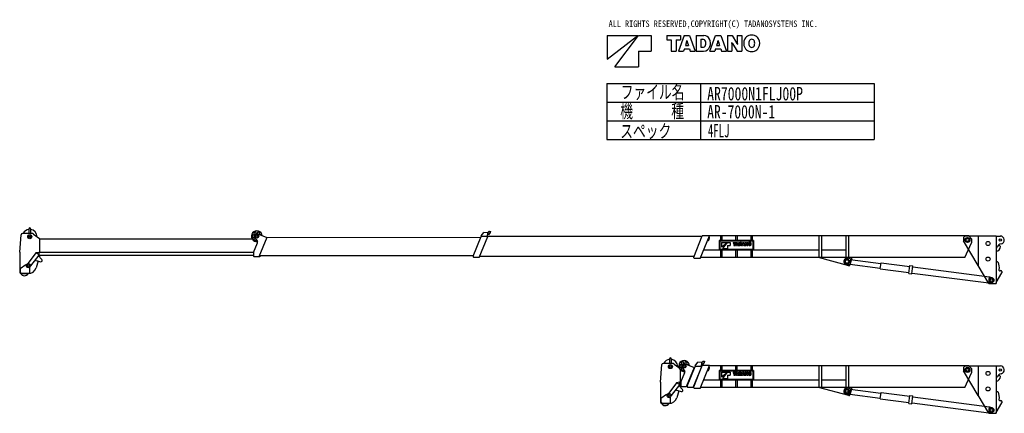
# Model space of a CAD drawing. Extents: x -18616 to 18192, y 26477 to 41178.
import ezdxf

# ---------------------------------------------------------------- set-up
doc = ezdxf.new("R2010")
doc.units = 0
doc.header["$PDMODE"] = 35
doc.layers.get('0').update_dxf_attribs({"linetype": 'CONTINUOUS'})

msp = doc.modelspace()

# ---------------------------------------------------------------- linework, layer by layer
at = {"color": 7, "linetype": 'Continuous'}
for p, q in [((3344.441405, 40590.350287), (3344.441405, 39708.350287)), ((3344.441405, 39708.350287), (4491.041405, 40590.350287)), ((3344.441405, 40590.350287), (4491.041405, 40590.350287)), ((3638.441405, 39414.350287), (4520.441405, 40590.350287)), ((4520.441405, 40590.350287), (4990.841405, 40590.350287)), ((4990.841405, 40590.350287), (4990.841405, 40002.350287)), ((5578.841405, 40590.350287), (5578.841405, 40430.750287)), ((5578.841405, 40590.350287), (6092.921405, 40590.350287)), ((6225.977405, 40590.350287), (6013.205405, 40002.350287)), ((6092.921405, 40590.350287), (6092.921405, 40430.750287)), ((6225.977405, 40590.350287), (6426.905405, 40590.350287)), ((6426.905405, 40590.350287), (6639.677405, 40002.350287)), ((6670.757405, 40590.350287), (6670.757405, 40002.350287)), ((6670.757405, 40590.350287), (6964.505405, 40590.350287)), ((7181.897405, 40002.350287), (7394.669405, 40590.350287)), ((7394.669405, 40590.350287), (7595.513405, 40590.350287)), ((7595.513405, 40590.350287), (7808.369405, 40002.350287)), ((7839.281405, 40590.350287), (7839.281405, 40002.350287)), ((7839.281405, 40590.350287), (8013.749405, 40590.350287)), ((8013.749405, 40590.350287), (8186.957405, 40308.530287)), ((8211.653405, 40590.350287), (8380.157405, 40590.350287)), ((8211.653405, 40590.350287), (8211.653405, 40309.622287)), ((8380.157405, 40590.350287), (8380.157405, 40002.350287)), ((5578.841405, 40430.750287), (5742.893405, 40430.750287)), ((5742.893405, 40430.750287), (5742.893405, 40002.350287)), ((5929.037405, 40430.750287), (5929.037405, 40002.350287)), ((5929.037405, 40430.750287), (6092.921405, 40430.750287)), ((6313.925405, 40354.646287), (6269.909405, 40212.098287)), ((6269.909405, 40212.098287), (6382.805405, 40212.098287)), ((6324.425405, 40401.266287), (6328.541405, 40401.266287)), ((6338.957405, 40354.646287), (6382.805405, 40212.098287)), ((6844.973405, 40445.534287), (6844.973405, 40150.022287)), ((6844.973405, 40445.534287), (6921.665405, 40445.534287)), ((6844.973405, 40150.022287), (6920.825405, 40150.022287)), ((7482.617405, 40354.646287), (7438.685405, 40212.098287)), ((7438.685405, 40212.098287), (7551.581405, 40212.098287)), ((7493.117405, 40401.266287), (7497.065405, 40401.266287)), ((7507.649405, 40354.646287), (7551.581405, 40212.098287)), ((8005.097405, 40327.346287), (8008.457405, 40327.346287)), ((8007.869405, 40283.078287), (8007.869405, 40002.350287)), ((8032.565405, 40284.086287), (8205.773405, 40002.350287)), ((8211.065405, 40265.270287), (8214.341405, 40265.270287)), ((4520.441405, 40002.350287), (4990.841405, 40002.350287)), ((4520.441405, 40002.350287), (4520.441405, 39414.350287)), ((5742.893405, 40002.350287), (5929.037405, 40002.350287)), ((6013.205405, 40002.350287), (6205.229405, 40002.350287)), ((6231.689405, 40088.030287), (6205.229405, 40002.350287)), ((6231.689405, 40088.030287), (6421.193405, 40088.030287)), ((6421.193405, 40088.030287), (6447.485405, 40002.350287)), ((6447.485405, 40002.350287), (6639.677405, 40002.350287)), ((6670.757405, 40002.350287), (6950.393405, 40002.350287)), ((7181.897405, 40002.350287), (7374.005405, 40002.350287)), ((7400.297405, 40088.030287), (7374.005405, 40002.350287)), ((7400.297405, 40088.030287), (7589.885405, 40088.030287)), ((7589.885405, 40088.030287), (7616.261405, 40002.350287)), ((7616.261405, 40002.350287), (7808.369405, 40002.350287)), ((7839.281405, 40002.350287), (8007.869405, 40002.350287)), ((8205.773405, 40002.350287), (8380.157405, 40002.350287)), ((3638.441405, 39414.350287), (4520.441405, 39414.350287)), ((3331, 38800), (3331, 36700)), ((3331, 38800), (13331, 38800)), ((6831, 38800), (6831, 36700)), ((13331, 38800), (13331, 36700)), ((3331, 38100), (13331, 38100)), ((3331, 37400), (13331, 37400)), ((3331, 36700), (13331, 36700))]:
    msp.add_line(p, q, dxfattribs=at)
at = {"color": 46, "linetype": 'Continuous'}
for p, q in [((-18615.54, 32493), (-18564.14, 33146.9)), ((-18187.74, 33193), (-18514.34, 33193)), ((-18273.04, 33366.5), (-18273.04, 33193)), ((-18208.04, 33366.5), (-18208.04, 33193)), ((-18101.84, 33166), (-17875.54, 33008)), ((-9837.74, 33112.9), (-9885.84, 33140.7)), ((-9860.84, 33184), (-9812.74, 33156.2)), ((-9775.34, 33177.6), (-9775.34, 33233.3)), ((-9725.44, 33233.3), (-9725.44, 33178.2)), ((-9717.64, 33175.1), (-9377.24, 33042)), ((-9680.34, 33160.6), (-9639.84, 33184)), ((-9614.84, 33140.7), (-9620.84, 33137.3)), ((-1360.34, 33105.7), (-1264.34, 33233.7)), ((-1115.34, 33220.7), (-1264.34, 33233.7)), ((-1127.34, 33080.7), (-1115.34, 33220.7)), ((-1125.94, 33221.6), (-1050.64, 33274.3)), ((-1121.84, 33145.1), (-1026.34, 33212)), ((-1098.94, 33161.1), (-1067.04, 33155.9)), ((-1067.04, 33155.9), (-1064.74, 33157.6)), ((-1059.74, 33188.6), (-1064.74, 33157.6)), ((-1050.64, 33274.3), (-1021.14, 33271.7)), ((-1021.14, 33271.7), (-1026.34, 33212)), ((-17875.54, 33008), (-17875.54, 32493.5)), ((-17875.54, 32994.5), (-9928.24, 32994.5)), ((-9885.74, 33042), (-9837.84, 33069.7)), ((-9875.44, 32488.4), (-9725.54, 32847)), ((-9814.94, 33025.2), (-9860.84, 32998.7)), ((-9826.04, 33042.4), (-9729.74, 32893.4)), ((-9775.34, 32949.3), (-9775.34, 32964)), ((-9377.34, 33041.7), (-9679.34, 32318.4)), ((-1380.44, 33036.5), (-9379.54, 33036.4)), ((-1660.34, 32343.7), (-1362.54, 33080.7)), ((-1439.54, 32289.7), (-1119.84, 33080.7)), ((6886.86, 33080.9), (-1362.54, 33080.7)), ((-1360.34, 33105.7), (-1360.34, 33080.7)), ((6579.76, 32312.6), (6898.76, 33110.6)), ((6825.06, 32252.7), (7167.96, 33110.6)), ((7167.86, 33110.7), (6898.66, 33110.7)), ((7098.36, 32936.4), (7112.26, 32930.8)), ((7102.76, 32947.5), (7116.76, 32941.9)), ((7134.96, 32949.7), (7166.46, 33028.7)), ((7144.76, 33052.4), (7158.66, 33046.9)), ((7146.06, 32945.3), (7177.66, 33024.2)), ((7149.16, 33063.6), (7163.16, 33058)), ((16866.33, 33101), (7164.03, 33100.8)), ((8811.66, 32929.1), (7537.66, 32929.1)), ((7537.66, 32929.1), (7537.66, 32564.1)), ((8787.16, 32904.1), (7562.66, 32904.1)), ((7562.66, 32904.1), (7562.66, 32589.1)), ((7579.66, 33100.8), (7579.66, 32929.1)), ((7614.66, 32688.8), (7839.96, 32862.1)), ((7614.66, 32862.1), (7839.96, 32862.1)), ((7614.66, 32862.1), (7614.66, 32688.8)), ((7629.66, 33100.8), (7629.66, 32929.1)), ((7672.36, 32631), (7845.66, 32862.1)), ((7845.66, 32862.1), (7938.06, 32862.1)), ((7938.06, 32862.1), (7938.06, 32746.6)), ((8053.66, 32862.1), (8154.66, 32862.1)), ((8053.66, 32862.1), (8053.66, 32830.8)), ((8053.66, 32830.8), (8085.86, 32830.8)), ((8085.86, 32830.8), (8085.86, 32746.6)), ((8122.46, 32830.8), (8154.66, 32830.8)), ((8122.46, 32830.8), (8122.46, 32746.6)), ((8180.76, 32862.1), (8138.96, 32746.6)), ((8149.66, 33100.8), (8149.66, 32929.1)), ((8154.66, 32862.1), (8154.66, 32830.8)), ((8181.86, 32763.4), (8176.76, 32746.6)), ((8180.76, 32862.1), (8220.26, 32862.1)), ((8181.86, 32763.4), (8219.16, 32763.4)), ((8198.06, 32815.8), (8189.46, 32787.8)), ((8189.46, 32787.8), (8211.66, 32787.8)), ((8199.66, 33100.8), (8199.66, 32929.1)), ((8200.16, 32824.9), (8200.96, 32824.9)), ((8202.96, 32815.8), (8211.66, 32787.8)), ((8219.16, 32763.4), (8224.36, 32746.6)), ((8220.26, 32862.1), (8262.06, 32746.6)), ((8268.16, 32862.1), (8268.16, 32746.6)), ((8268.16, 32862.1), (8325.86, 32862.1)), ((8302.46, 32833.7), (8317.46, 32833.7)), ((8302.46, 32833.7), (8302.46, 32775.6)), ((8302.46, 32775.6), (8317.26, 32775.6)), ((8368.56, 32746.6), (8410.36, 32862.1)), ((8411.56, 32763.4), (8406.36, 32746.6)), ((8410.36, 32862.1), (8449.86, 32862.1)), ((8411.56, 32763.4), (8448.76, 32763.4)), ((8427.66, 32815.8), (8419.06, 32787.8)), ((8419.06, 32787.8), (8441.26, 32787.8)), ((8429.76, 32824.9), (8430.56, 32824.9)), ((8432.56, 32815.8), (8441.26, 32787.8)), ((8448.76, 32763.4), (8453.96, 32746.6)), ((8449.86, 32862.1), (8491.66, 32746.6)), ((8497.76, 32862.1), (8497.76, 32746.6)), ((8497.76, 32862.1), (8532.06, 32862.1)), ((8530.36, 32810.4), (8530.96, 32810.4)), ((8530.86, 32801.7), (8530.86, 32746.6)), ((8532.06, 32862.1), (8566.06, 32806.7)), ((8535.76, 32801.9), (8569.76, 32746.6)), ((8570.76, 32798.2), (8571.46, 32798.2)), ((8570.96, 32862.1), (8604.06, 32862.1)), ((8570.96, 32862.1), (8570.96, 32807)), ((8604.06, 32862.1), (8604.06, 32746.6)), ((8719.66, 33100.8), (8719.66, 32929.1)), ((8769.66, 33100.8), (8769.66, 32929.1)), ((8787.16, 32904.1), (8787.16, 32589.1)), ((8811.66, 32929.1), (8811.66, 32564.1)), ((11264.5, 33100.9), (11264.52, 32302.9)), ((11364.51, 33100.9), (11364.53, 32302.9)), ((12264.5, 33100.9), (12264.52, 32295.9)), ((12364.49, 33100.9), (12364.51, 32295.9)), ((16714.19, 32296), (16971.46, 32842.1)), ((16866.33, 33101), (16971.46, 32996.5)), ((16971.46, 32996.5), (16971.46, 32842.1)), ((-18615.54, 32493), (-18615.54, 31773)), ((-18002.54, 32476.3), (-18313.64, 32069.8)), ((-18002.54, 32476.3), (-17905.04, 32496.7)), ((-17910.64, 32403.6), (-17995.64, 32468.7)), ((-17904.54, 32496.8), (-17904.54, 32388.8)), ((-17904.54, 32493.5), (-9875.34, 32493.5)), ((-9875.34, 32488.3), (-9875.34, 32343.2)), ((7537.66, 32569.8), (6951.86, 32569.8)), ((8811.66, 32564.1), (7537.66, 32564.1)), ((8787.16, 32589.1), (7562.66, 32589.1)), ((7579.66, 32564.1), (7579.66, 32295.8)), ((7629.66, 32564.1), (7629.66, 32295.8)), ((7672.36, 32631), (7845.66, 32631)), ((7845.66, 32746.6), (7845.66, 32631)), ((7845.66, 32746.6), (7938.06, 32746.6)), ((8085.86, 32746.6), (8122.46, 32746.6)), ((8138.96, 32746.6), (8176.76, 32746.6)), ((8149.66, 32564.1), (8149.66, 32295.8)), ((8199.66, 32564.1), (8199.66, 32295.8)), ((8224.36, 32746.6), (8262.06, 32746.6)), ((8268.16, 32746.6), (8323.16, 32746.6)), ((8368.56, 32746.6), (8406.36, 32746.6)), ((8453.96, 32746.6), (8491.66, 32746.6)), ((8497.76, 32746.6), (8530.86, 32746.6)), ((8569.76, 32746.6), (8604.06, 32746.6)), ((8719.66, 32564.1), (8719.66, 32295.8)), ((8769.66, 32564.1), (8769.66, 32295.8)), ((11264.54, 32570), (8811.64, 32569.9)), ((12264.54, 32570), (11364.55, 32570)), ((-18385.34, 32025.2), (-18600.54, 31874.5)), ((-18385.34, 32025.2), (-18359.54, 32025.2)), ((-18309.64, 32066.7), (-18313.64, 32069.8)), ((-17904.54, 32388.8), (-18209.54, 31990.2)), ((-18048.54, 32200.6), (-17833.14, 32139.3)), ((-17927.04, 32167.1), (-18002.64, 31908.7)), ((-17920.84, 32367.4), (-17783.14, 32221.7)), ((-17904.54, 32388.5), (-9875.34, 32388.5)), ((-17875.54, 32343), (-17880.74, 32325.2)), ((-17875.54, 32388.5), (-17875.54, 32343)), ((-17850.54, 32355), (-17875.54, 32355)), ((-17850.54, 32388.5), (-17850.54, 32355)), ((-9850.44, 32318.3), (-9875.34, 32343.2)), ((-9679.34, 32318.4), (-9850.34, 32318.3)), ((-9635.34, 32325.4), (-9676.44, 32325.4)), ((-1652.34, 32363.5), (-9660.64, 32363.4)), ((-9635.34, 32363.4), (-9635.34, 32325.4)), ((-1660.34, 32343.8), (-1660.34, 32314.8)), ((-1660.34, 32314.8), (-1635.34, 32289.8)), ((-1439.54, 32289.8), (-1635.34, 32289.8)), ((6588.36, 32334), (-1421.74, 32333.8)), ((6579.66, 32312.7), (6579.66, 32277.7)), ((6579.76, 32277.7), (6604.76, 32252.7)), ((6824.86, 32252.7), (6604.66, 32252.7)), ((16714.19, 32296), (6842.26, 32295.8)), ((12376.56, 31988.8), (11240.66, 32295.9)), ((12489.62, 32295.9), (12413.38, 32010)), ((-18600.54, 31874.5), (-18600.54, 31773)), ((-18535.54, 31708), (-18249.54, 31708)), ((-18535.54, 31693), (-18290.54, 31693)), ((-18270.54, 31919.4), (-18249.54, 31919.4)), ((-18249.54, 31919.4), (-18249.54, 31708)), ((-18209.54, 31990.2), (-18214.34, 31993.8)), ((5677.12, 28515), (5677.12, 28341.5)), ((5742.12, 28515), (5742.12, 28341.5)), ((6199.61, 28326.2), (6199.61, 28381.8)), ((6249.59, 28381.8), (6249.59, 28326.7)), ((6639.62, 28254.2), (6735.62, 28382.2)), ((6884.62, 28369.2), (6735.62, 28382.2)), ((6872.62, 28229.2), (6884.62, 28369.2)), ((6874.09, 28370.1), (6949.34, 28422.9)), ((6878.14, 28293.6), (6973.63, 28360.5)), ((6949.34, 28422.9), (6978.85, 28420.3)), ((6978.85, 28420.3), (6973.63, 28360.5)), ((5334.61, 27641.5), (5385.99, 28295.4)), ((5762.43, 28341.5), (5435.84, 28341.5)), ((5848.3, 28314.5), (6028.69, 28188.6)), ((6074.61, 28103.8), (6074.61, 27642)), ((6137.2, 28261.5), (6089.14, 28289.2)), ((6089.21, 28190.5), (6137.13, 28218.2)), ((6099.58, 27636.9), (6249.41, 27995.6)), ((6114.13, 28332.5), (6162.28, 28304.7)), ((6160.08, 28173.7), (6114.19, 28147.2)), ((6148.95, 28191), (6245.27, 28041.9)), ((6199.61, 28097.9), (6199.61, 28112.6)), ((6257.35, 28323.7), (6597.74, 28190.5)), ((6294.6, 28309.1), (6335.11, 28332.5)), ((6597.64, 28190.3), (6295.58, 27466.9)), ((6339.63, 27492.3), (6637.42, 28229.2)), ((6360.1, 28289.2), (6354.19, 28285.8)), ((6560.48, 27438.3), (6880.1, 28229.2)), ((6579.77, 27461.2), (6898.73, 28259.2)), ((6597.75, 28190.5), (6621.78, 28190.5)), ((6880.1, 28229.2), (6637.42, 28229.2)), ((6639.62, 28254.2), (6639.62, 28229.2)), ((6825.02, 27401.2), (7167.96, 28259.2)), ((7167.84, 28259.3), (6898.6, 28259.3)), ((6901.04, 28309.7), (6932.96, 28304.5)), ((6932.97, 28304.5), (6935.26, 28306.1)), ((6940.26, 28337.1), (6935.24, 28306.1)), ((7098.31, 28084.9), (7112.26, 28079.3)), ((7102.76, 28096.1), (7116.71, 28090.5)), ((7134.9, 28098.3), (7166.45, 28177.2)), ((7144.71, 28201), (7158.65, 28195.4)), ((7146.05, 28093.8), (7177.6, 28172.8)), ((7149.16, 28212.1), (7163.11, 28206.6)), ((16866.33, 28249.5), (7164.03, 28249.3)), ((7537.64, 28077.6), (7537.64, 27712.6)), ((8811.64, 28077.6), (7537.64, 28077.6)), ((8787.13, 28052.6), (7562.64, 28052.6)), ((7562.64, 28052.6), (7562.64, 27737.6)), ((7579.63, 28249.3), (7579.64, 28077.6)), ((7614.62, 28010.7), (7614.62, 27837.4)), ((7614.62, 28010.7), (7839.9, 28010.7)), ((7614.62, 27837.4), (7839.9, 28010.7)), ((7629.63, 28249.3), (7629.64, 28077.6)), ((7672.38, 27779.6), (7845.67, 28010.7)), ((7845.67, 28010.7), (7938.09, 28010.7)), ((7938.09, 28010.7), (7938.09, 27895.1)), ((8053.62, 28010.7), (8154.64, 28010.7)), ((8053.62, 28010.7), (8053.62, 27979.3)), ((8053.62, 27979.3), (8085.84, 27979.3)), ((8085.84, 27979.3), (8085.84, 27895.1)), ((8122.42, 27979.3), (8122.42, 27895.1)), ((8122.42, 27979.3), (8154.64, 27979.3)), ((8180.77, 28010.7), (8138.96, 27895.1)), ((8149.63, 28249.3), (8149.64, 28077.6)), ((8154.64, 28010.7), (8154.64, 27979.3)), ((8180.77, 28010.7), (8220.24, 28010.7)), ((8199.63, 28249.3), (8199.64, 28077.6)), ((8220.24, 28010.7), (8262.05, 27895.1)), ((8268.14, 28010.7), (8325.88, 28010.7)), ((8268.14, 28010.7), (8268.14, 27895.1)), ((8302.4, 27982.2), (8302.4, 27924.1)), ((8302.4, 27982.2), (8317.47, 27982.2)), ((8368.58, 27895.1), (8410.39, 28010.7)), ((8410.39, 28010.7), (8449.87, 28010.7)), ((8449.87, 28010.7), (8491.67, 27895.1)), ((8497.76, 28010.7), (8532.02, 28010.7)), ((8497.76, 28010.7), (8497.76, 27895.1)), ((8532.02, 28010.7), (8566.05, 27955.3)), ((8570.92, 28010.7), (8570.92, 27955.5)), ((8570.92, 28010.7), (8604.01, 28010.7)), ((8604.01, 28010.7), (8604.01, 27895.1)), ((8719.62, 28249.3), (8719.63, 28077.6)), ((8769.61, 28249.3), (8769.62, 28077.6)), ((8787.13, 28052.6), (8787.13, 27737.6)), ((8811.64, 28077.6), (8811.64, 27712.6)), ((11264.5, 28249.4), (11264.52, 27451.4)), ((11364.51, 28249.4), (11364.53, 27451.4)), ((12264.5, 28249.4), (12264.52, 27444.4)), ((12364.49, 28249.4), (12364.51, 27444.4)), ((16714.19, 27444.5), (16971.46, 27990.6)), ((16866.33, 28249.5), (16971.46, 28145)), ((16971.46, 28145), (16971.46, 27990.6)), ((5334.62, 27641.5), (5334.62, 26921.5)), ((5947.65, 27624.8), (5636.54, 27218.3)), ((5947.65, 27624.8), (6045.61, 27645.4)), ((6039.55, 27552.2), (5954.48, 27617.3)), ((6045.61, 27645.4), (6045.61, 27537)), ((6045.61, 27642), (6101.72, 27642)), ((6099.61, 27636.9), (6099.61, 27491.8)), ((7537.64, 27718.4), (6951.83, 27718.3)), ((8811.64, 27712.6), (7537.64, 27712.6)), ((8787.13, 27737.6), (7562.64, 27737.6)), ((7579.65, 27712.6), (7579.65, 27444.3)), ((7629.65, 27712.6), (7629.65, 27444.3)), ((7672.38, 27779.6), (7845.67, 27779.6)), ((7845.67, 27895.1), (7938.09, 27895.1)), ((7845.67, 27895.1), (7845.67, 27779.6)), ((8085.84, 27895.1), (8122.42, 27895.1)), ((8138.96, 27895.1), (8176.7, 27895.1)), ((8149.65, 27712.6), (8149.65, 27444.3)), ((8181.89, 27912), (8176.7, 27895.1)), ((8181.89, 27912), (8219.12, 27912)), ((8198.04, 27964.3), (8189.41, 27936.3)), ((8189.41, 27936.3), (8211.6, 27936.3)), ((8199.65, 27712.6), (8199.65, 27444.3)), ((8200.1, 27973.5), (8200.91, 27973.5)), ((8202.97, 27964.3), (8211.6, 27936.3)), ((8219.12, 27912), (8224.31, 27895.1)), ((8224.31, 27895.1), (8262.05, 27895.1)), ((8268.14, 27895.1), (8323.1, 27895.1)), ((8302.4, 27924.1), (8317.29, 27924.1)), ((8368.58, 27895.1), (8406.32, 27895.1)), ((8411.51, 27912), (8406.32, 27895.1)), ((8411.51, 27912), (8448.74, 27912)), ((8427.66, 27964.3), (8419.03, 27936.3)), ((8419.03, 27936.3), (8441.22, 27936.3)), ((8429.73, 27973.5), (8430.53, 27973.5)), ((8432.59, 27964.3), (8441.22, 27936.3)), ((8448.74, 27912), (8453.93, 27895.1)), ((8453.93, 27895.1), (8491.67, 27895.1)), ((8497.76, 27895.1), (8530.86, 27895.1)), ((8530.35, 27959), (8530.98, 27959)), ((8530.86, 27950.3), (8530.86, 27895.1)), ((8535.73, 27950.5), (8569.76, 27895.1)), ((8569.76, 27895.1), (8604.01, 27895.1)), ((8570.79, 27946.8), (8571.43, 27946.8)), ((8719.64, 27712.6), (8719.64, 27444.4)), ((8769.63, 27712.6), (8769.63, 27444.4)), ((11264.54, 27718.5), (8811.64, 27718.4)), ((12264.54, 27718.5), (11364.55, 27718.5)), ((6045.61, 27537.3), (5740.57, 27138.7)), ((5901.63, 27349.2), (6117.03, 27287.8)), ((6023.14, 27315.6), (5947.54, 27057.3)), ((6029.26, 27515.9), (6167.05, 27370.2)), ((6045.61, 27537), (6099.61, 27537)), ((6074.61, 27491.5), (6069.42, 27473.8)), ((6074.61, 27537), (6074.61, 27491.5)), ((6099.61, 27503.5), (6074.61, 27503.5)), ((6124.58, 27466.9), (6099.64, 27491.8)), ((6295.61, 27466.9), (6124.61, 27466.9)), ((6339.61, 27483.3), (6302.42, 27483.3)), ((6339.61, 27492.4), (6339.61, 27463.3)), ((6339.62, 27463.3), (6364.63, 27438.3)), ((6560.44, 27438.4), (6364.61, 27438.3)), ((6579.65, 27461.3), (6579.65, 27426.3)), ((6579.79, 27426.3), (6604.76, 27401.3)), ((6824.89, 27401.3), (6604.61, 27401.3)), ((16714.19, 27444.5), (6842.26, 27444.3)), ((12376.56, 27137.3), (11240.66, 27444.4)), ((12489.62, 27444.4), (12413.38, 27158.5)), ((5564.77, 27173.7), (5349.62, 27023)), ((5349.62, 27023), (5349.62, 26921.5)), ((5564.77, 27173.7), (5590.55, 27173.7)), ((5640.52, 27215.3), (5636.54, 27218.3)), ((5679.62, 27068), (5700.62, 27068)), ((5700.62, 27068), (5700.62, 26856.5)), ((5740.57, 27138.7), (5735.81, 27142.4)), ((5414.62, 26856.5), (5700.62, 26856.5)), ((5414.62, 26841.5), (5659.62, 26841.5))]:
    msp.add_line(p, q, dxfattribs=at)
at = {"color": 195, "linetype": 'Continuous'}
for p, q in [((16725.55, 33106), (16662.45, 33042.9)), ((16662.46, 33043), (16662.46, 32914.8)), ((17214.48, 31994.7), (16662.47, 32914.8)), ((16725.55, 33106), (17892.45, 33106)), ((17214.46, 33106), (17214.48, 31994.7)), ((17892.45, 33106), (17892.49, 31328.1)), ((17892.45, 33098), (18043.95, 33098)), ((17987.47, 32763.8), (18047.44, 32703.9)), ((17892.45, 32648.1), (17902.41, 32648.1)), ((17902.41, 32648.1), (17934.84, 32704.3)), ((17943.77, 32127.8), (17892.49, 32127.8)), ((17961.42, 32113.4), (17986.53, 31987.8)), ((17614.49, 31328.1), (17214.48, 32000.1)), ((17892.49, 31360.5), (18099.82, 31717.8)), ((17986.52, 31987.8), (18002.52, 31907.8)), ((18002.52, 31907.8), (18002.52, 31885.6)), ((18082.66, 31792.8), (18042.52, 31792.8)), ((18099.82, 31717.8), (18102.47, 31717.9)), ((18102.47, 31772.9), (18102.47, 31717.9)), ((17614.49, 31328.1), (17892.46, 31328.1)), ((16725.55, 28254.5), (16662.45, 28191.4)), ((16662.46, 28191.5), (16662.46, 28063.3)), ((17214.48, 27143.2), (16662.47, 28063.3)), ((16725.55, 28254.5), (17892.45, 28254.5)), ((17214.46, 28254.5), (17214.48, 27143.2)), ((17892.45, 28254.5), (17892.49, 26476.6)), ((17892.45, 28246.5), (18043.95, 28246.5)), ((17892.45, 27796.6), (17902.41, 27796.6)), ((17902.41, 27796.6), (17934.84, 27852.8)), ((17987.47, 27912.3), (18047.44, 27852.4)), ((17943.77, 27276.3), (17892.49, 27276.3)), ((17961.42, 27261.9), (17986.53, 27136.3)), ((17614.49, 26476.6), (17214.48, 27148.6)), ((17986.52, 27136.3), (18002.52, 27056.3)), ((18002.52, 27056.3), (18002.52, 27034.1)), ((18082.66, 26941.3), (18042.52, 26941.3)), ((18102.47, 26921.4), (18102.47, 26866.4)), ((17892.49, 26509), (18099.82, 26866.3)), ((18099.82, 26866.3), (18102.47, 26866.4)), ((17614.49, 26476.6), (17892.46, 26476.6))]:
    msp.add_line(p, q, dxfattribs=at)
at = {"color": 101, "linetype": 'Continuous'}
for p, q in [((12409.595135, 32024.658643), (12310.697497, 32027.946458)), ((12437.87003, 32242.834101), (12341.401463, 32264.86517)), ((12437.87003, 32242.834101), (12409.595135, 32024.658643)), ((12411.846845, 32042.033344), (13557.367168, 31893.577292)), ((12435.622176, 32225.489152), (13581.142499, 32077.033101)), ((13554.276757, 31869.730986), (13584.234195, 32100.889324)), ((13584.234195, 32100.889324), (14655.277351, 31962.085293)), ((13554.276757, 31869.730986), (14625.319912, 31730.926955)), ((14621.148816, 31698.741837), (14659.448447, 31994.270412)), ((14621.148816, 31698.741837), (14740.153611, 31683.319167)), ((14659.448447, 31994.270412), (14778.453242, 31978.847741)), ((14740.153611, 31683.319167), (14778.453242, 31978.847741)), ((14744.324708, 31715.504285), (17610.257685, 31344.087834)), ((14774.282146, 31946.662623), (17640.215123, 31575.246171)), ((17610.258081, 31344.087782), (17640.215519, 31575.24612)), ((17611.098956, 31350.579274), (17701.642916, 31348.969006)), ((17639.373851, 31568.754731), (17727.337084, 31547.230994)), ((17702.922997, 31358.846404), (17701.642916, 31348.969006)), ((17726.057003, 31537.353596), (17727.337084, 31547.230994)), ((12437.87003, 27391.334101), (12341.401463, 27413.36517)), ((12437.87003, 27391.334101), (12409.595135, 27173.158643)), ((12435.622176, 27373.989152), (13581.142499, 27225.533101)), ((13554.276757, 27018.230986), (13584.234195, 27249.389324)), ((13584.234195, 27249.389324), (14655.277351, 27110.585293)), ((12409.595135, 27173.158643), (12310.697497, 27176.446458)), ((12411.846845, 27190.533344), (13557.367168, 27042.077292)), ((13554.276757, 27018.230986), (14625.319912, 26879.426955)), ((14621.148816, 26847.241837), (14659.448447, 27142.770412)), ((14659.448447, 27142.770412), (14778.453242, 27127.347741)), ((14740.153611, 26831.819167), (14778.453242, 27127.347741)), ((14774.282146, 27095.162623), (17640.215123, 26723.746171)), ((14621.148816, 26847.241837), (14740.153611, 26831.819167)), ((14744.324708, 26864.004285), (17610.257685, 26492.587834)), ((17610.258081, 26492.587782), (17640.215519, 26723.74612)), ((17639.373851, 26717.254731), (17727.337084, 26695.730994)), ((17702.922997, 26507.346404), (17701.642916, 26497.469006)), ((17726.057003, 26685.853596), (17727.337084, 26695.730994)), ((17611.098956, 26499.079274), (17701.642916, 26497.469006))]:
    msp.add_line(p, q, dxfattribs=at)
at = {"color": 46, "linetype": 'Continuous'}
for centre, radius in [((-18240.54, 33073), 76.2), ((-9750.44, 33091.2), 69.9999), ((-18240.54, 33073), 38.5), ((-9750.44, 33091.2), 34.9999), ((16814.46, 32948), 93), ((16814.46, 32948), 84), ((16814.46, 32948), 62.5), ((16814.46, 32948), 55), ((-18290.54, 31993), 76.2), ((-18290.54, 31993), 38.5), ((12314.52, 32147.9), 90), ((12314.52, 32147.9), 65), ((5709.62, 28221.5), 76.2), ((5709.62, 28221.5), 38.5), ((6224.52, 28239.7), 69.9999), ((6224.52, 28239.7), 34.9999), ((16814.46, 28096.5), 93), ((16814.46, 28096.5), 84), ((16814.46, 28096.5), 62.5), ((16814.46, 28096.5), 55), ((12314.52, 27296.4), 90), ((12314.52, 27296.4), 65), ((5659.62, 27141.5), 76.2), ((5659.62, 27141.5), 38.5)]:
    msp.add_circle(centre, radius, dxfattribs=at)
at = {"color": 195, "linetype": 'Continuous'}
for centre, radius in [((17584.45, 32818.1), 76.15), ((18042.52, 32948.1), 45.5), ((17584.45, 32238.1), 76.15), ((17714.49, 31448.1), 55), ((17584.45, 27966.6), 76.15), ((18042.52, 28096.6), 45.5), ((17584.45, 27386.6), 76.15), ((17714.49, 26596.6), 55)]:
    msp.add_circle(centre, radius, dxfattribs=at)
at = {"color": 101, "linetype": 'Continuous'}
for centre, radius in [((12314.644854, 32147.88382), 90), ((17714.49, 31448.1), 89.9996), ((17714.49, 31448.1), 55), ((12314.644854, 27296.38382), 90), ((17714.49, 26596.6), 89.9996), ((17714.49, 26596.6), 55)]:
    msp.add_circle(centre, radius, dxfattribs=at)
at = {"color": 7, "linetype": 'Continuous'}
for centre, radius, start, end in [((6964.505405, 40359.854287), 230.48928, 23.9328, 90), ((8721.449405, 40339.358287), 260.03964, 107.346, 153.043), ((8749.505405, 40249.058287), 354.59844, 72.7367, 107.323), ((8777.561405, 40339.358287), 260.03796, 27.0618, 72.7366), ((6019.085405, 40445.534287), 308.47992, 342.867, 351.73902), ((6633.713405, 40445.534287), 308.47908, 188.261, 197.133), ((6920.825405, 40256.450287), 106.38012, 270, 340.276), ((6921.665405, 40342.046287), 103.42332, 22.2133, 90), ((6950.393405, 40253.510287), 251.1726, 270, 341.626), ((6809.525405, 40296.350287), 224.5782, 340.276, 22.213), ((6821.369405, 40296.350287), 387.1014, 341.626, 23.9327), ((7187.777405, 40445.534287), 308.47992, 342.867, 351.73902), ((7802.405405, 40445.534287), 308.47908, 188.261, 197.133), ((7629.533405, 40283.078287), 378.23772, 0, 6.7299), ((8530.769405, 40590.350287), 584.85168, 206.723, 211.578), ((7688.669405, 40002.350287), 584.84916, 26.7228, 31.5781), ((8589.989405, 40309.622287), 378.23772, 180, 186.73), ((8805.617405, 40296.350287), 354.59844, 152.861, 207.131), ((8721.449405, 40253.258287), 260.03712, 206.967, 252.685), ((8937.077405, 40296.350287), 298.452, 165.132, 194.869), ((8749.505405, 40345.490287), 104.47248, 14.6894, 164.799), ((8749.505405, 40247.210287), 104.47332, 195.203, 345.311), ((8561.849405, 40296.350287), 298.452, 345.311, 14.6886), ((8777.561405, 40253.258287), 260.03964, 287.263, 332.938), ((8693.309405, 40296.350287), 354.59844, 332.938, 27.062), ((8749.505405, 40343.558287), 354.59844, 252.699, 287.263)]:
    msp.add_arc(centre, radius, start, end, dxfattribs=at)
at = {"color": 46, "linetype": 'Continuous'}
for centre, radius, start, end in [((-18514.34, 33143), 50, 90.0013, 175.507), ((-18240.54, 33073), 272.5, 96.8499, 153.875), ((-18240.54, 33367.5), 32.5, 0, 180), ((-18240.54, 33073), 272.5, 359.911005, 83.1504), ((-18187.74, 33043), 150, 55.0804, 90.0013), ((-9750.44, 33091.3), 202.5, 5.02693, 276.6995), ((-9750.44, 33091.3), 162.5, 165.728, 194.264), ((-9893.34, 33127.7), 15, 60.0102, 165.709), ((-9853.34, 33196.9), 15, 134.259, 240.016), ((-9750.44, 33091.3), 162.5, 105.728, 134.264), ((-9750.44, 33091.2), 89.9999, 67.483, 180.001), ((-9790.34, 33233.3), 15, 0.010175, 105.709), ((-9710.44, 33233.3), 15, 74.2593, 180.016), ((-9750.44, 33091.3), 162.5, 45.7276, 74.2637), ((-9647.44, 33196.9), 15, 300.0102, 45.7086), ((-9607.44, 33127.6), 15, 14.2593, 120.016), ((-9750.44, 33091.3), 162.5, 11.6256, 14.2631), ((-1054.64, 33233.4), 35, 98.0898, 151.937), ((-1054.64, 33233.4), 35, 289.9271, 320.1003), ((-1054.64, 33233.4), 35, 324.0109, 26.0164), ((-9893.34, 33055), 15, 194.259, 300.0161), ((-9853.34, 32985.7), 15, 120.01, 225.709), ((-9750.44, 33091.3), 162.5, 225.728, 254.264), ((-9750.44, 33091.2), 89.9999, 180.002, 212.871), ((-9790.34, 32949.4), 15, 254.259, 0.016077), ((-9771.74, 32866.1), 49.9999, 337.3122, 32.858), ((7121.96, 32954.9), 25.9999, 248.218, 338.2142), ((7121.96, 32954.9), 14, 248.218, 338.2142), ((7153.46, 33033.9), 14, 338.2178, 68.1968), ((7153.46, 33033.9), 25.9999, 338.2178, 68.1968), ((8140.16, 32833.7), 60.6091, 342.867, 351.73869), ((8260.86, 32833.7), 60.6091, 188.261, 197.133), ((8317.26, 32796.5), 20.9011, 270, 340.2753), ((8317.46, 32813.3), 20.3205, 22.213, 90), ((8323.16, 32795.9), 49.3497, 270, 341.626), ((8325.86, 32816.8), 45.2856, 23.9325, 90), ((8295.46, 32804.3), 44.1245, 340.2753, 22.213), ((8297.76, 32804.3), 76.0567, 341.626, 23.9326), ((8369.76, 32833.7), 60.6091, 342.867, 351.73869), ((8490.56, 32833.7), 60.6091, 188.261, 197.133), ((8456.56, 32801.7), 74.3149, 0, 6.7298), ((8633.66, 32862.1), 114.91, 206.723, 211.578), ((8468.16, 32746.6), 114.91, 26.7229, 31.5782), ((8645.26, 32807), 74.3149, 180, 186.73), ((8687.66, 32804.3), 69.6702, 152.861, 207.131), ((8671.06, 32812.8), 51.0915, 107.345, 153.043), ((8671.06, 32795.9), 51.0915, 206.967, 252.685), ((8713.46, 32804.3), 58.6391, 165.132, 194.869), ((8676.56, 32795), 69.6702, 72.7368, 107.324), ((8676.56, 32814), 20.5264, 14.6889, 164.8), ((8676.56, 32794.7), 20.5264, 195.203, 345.311), ((8639.76, 32804.3), 58.6391, 345.3112, 14.6888), ((8682.16, 32812.8), 51.0915, 27.0619, 72.7368), ((8682.16, 32795.9), 51.0915, 287.2632, 332.9381), ((8665.56, 32804.3), 69.6702, 332.9381, 27.0619), ((8676.56, 32813.6), 69.6702, 252.699, 287.2632), ((-17819.44, 32187.3), 50, 254.542, 43.776), ((-18535.54, 31773), 80, 180, 270), ((-18535.54, 31773), 65, 180, 270), ((-18435.54, 31763), 149.25, 204.306, 332.0298), ((-18290.54, 31993), 300, 270, 343.6896), ((12384.39, 32017.8), 30, 254.871, 345.0687), ((5709.62, 28221.5), 272.5, 96.8499, 153.875), ((5709.62, 28516), 32.5, 0, 180), ((5709.62, 28221.5), 272.5, 359.911005, 83.1504), ((6224.59, 28239.8), 202.5, 5.02693, 276.6995), ((6121.65, 28345.5), 15, 134.259, 240.016), ((6224.59, 28239.8), 162.5, 105.728, 134.264), ((6184.61, 28381.8), 15, 0.010175, 105.709), ((6264.59, 28381.8), 15, 74.2593, 180.016), ((6224.59, 28239.8), 162.5, 45.7276, 74.2637), ((6327.57, 28345.5), 15, 300.0102, 45.7086), ((6945.39, 28382), 35, 98.0898, 151.937), ((6945.39, 28382), 35, 289.9271, 320.1003), ((6945.39, 28382), 35, 324.0109, 26.0164), ((5435.84, 28291.5), 50, 90.0013, 175.507), ((5762.44, 28191.5), 150, 55.0804, 90.0013), ((6224.59, 28239.8), 162.5, 165.728, 194.264), ((6081.65, 28203.5), 15, 194.259, 300.0161), ((6081.65, 28276.2), 15, 60.0102, 165.709), ((6121.64, 28134.2), 15, 120.01, 225.709), ((6224.59, 28239.8), 162.5, 225.728, 254.264), ((6224.52, 28239.7), 89.9999, 67.483, 180.001), ((6224.52, 28239.7), 89.9999, 180.002, 212.871), ((6184.6, 28097.9), 15, 254.259, 0.016077), ((6203.23, 28014.7), 49.9999, 337.3122, 32.858), ((6367.55, 28276.2), 15, 14.2593, 120.016), ((6224.59, 28239.8), 162.5, 11.6256, 14.2631), ((7121.91, 28103.5), 25.9999, 248.218, 338.2142), ((7121.91, 28103.5), 14, 248.218, 338.2142), ((7153.46, 28182.4), 14, 338.2178, 68.1968), ((7153.46, 28182.4), 25.9999, 338.2178, 68.1968), ((8317.47, 27961.9), 20.3205, 22.213, 90), ((8325.88, 27965.4), 45.2856, 23.9325, 90), ((8297.75, 27952.9), 76.0567, 341.626, 23.9326), ((8687.62, 27952.9), 69.6702, 152.861, 207.131), ((8671.07, 27961.3), 51.0915, 107.345, 153.043), ((8676.58, 27943.6), 69.6702, 72.7368, 107.324), ((8676.58, 27962.5), 20.5264, 14.6889, 164.8), ((8682.1, 27961.3), 51.0915, 27.0619, 72.7368), ((8665.55, 27952.9), 69.6702, 332.9381, 27.0619), ((8140.12, 27982.2), 60.6091, 342.867, 351.73869), ((8260.89, 27982.2), 60.6091, 188.261, 197.133), ((8317.29, 27945), 20.9011, 270, 340.2753), ((8323.1, 27944.5), 49.3497, 270, 341.626), ((8295.43, 27952.9), 44.1245, 340.2753, 22.213), ((8369.75, 27982.2), 60.6091, 342.867, 351.73869), ((8490.51, 27982.2), 60.6091, 188.261, 197.133), ((8456.54, 27950.3), 74.3149, 0, 6.7298), ((8633.62, 28010.7), 114.91, 206.723, 211.578), ((8468.15, 27895.1), 114.91, 26.7229, 31.5782), ((8645.23, 27955.5), 74.3149, 180, 186.73), ((8671.07, 27944.4), 51.0915, 206.967, 252.685), ((8713.45, 27952.9), 58.6391, 165.132, 194.869), ((8676.58, 27962.2), 69.6702, 252.699, 287.2632), ((8676.58, 27943.2), 20.5264, 195.203, 345.311), ((8639.72, 27952.9), 58.6391, 345.3112, 14.6888), ((8682.1, 27944.4), 51.0915, 287.2632, 332.9381), ((6130.73, 27335.9), 50, 254.542, 43.776), ((5414.62, 26921.5), 80, 180, 270), ((5414.62, 26921.5), 65, 180, 270), ((5659.62, 27141.5), 300, 270, 343.6896), ((12384.39, 27166.3), 30, 254.871, 345.0687), ((5514.62, 26911.5), 149.25, 204.306, 332.0298)]:
    msp.add_arc(centre, radius, start, end, dxfattribs=at)
at = {"color": 195, "linetype": 'Continuous'}
for centre, radius, start, end in [((18108.04, 32604.3), 200, 100.802, 150), ((18042.44, 32948.1), 150, 280.8026, 90.0013), ((17862.45, 32705), 185, 279.3359, 359.644262), ((17943.77, 32109.8), 18, 11.3105, 90.0019), ((18042.52, 31847.9), 54.9997, 136.658, 270.0019), ((18082.47, 31772.8), 20, 0.000538, 90.0016), ((18042.44, 28096.6), 150, 280.8026, 90.0013), ((17862.45, 27853.5), 185, 279.3359, 359.644262), ((18108.04, 27752.8), 200, 100.802, 150), ((17943.77, 27258.3), 18, 11.3105, 90.0019), ((18042.52, 26996.4), 54.9997, 136.658, 270.0019), ((18082.47, 26921.3), 20, 0.000538, 90.0016)]:
    msp.add_arc(centre, radius, start, end, dxfattribs=at)
at = {"color": 101, "linetype": 'Continuous'}
for centre in [(12314.644854, 32147.88382), (12314.644854, 27296.38382)]:
    msp.add_arc(centre, 120, 77.136993, 268.094593, dxfattribs=at)
at = {"color": 20, "linetype": 'Continuous'}
for p in [(-18240.54, 33073), (16814.46, 32948), (18042.52, 32948.1), (12314.52, 32147.9), (-18290.54, 31993), (18042.52, 31848), (17714.49, 31448.1), (5709.62, 28221.5), (16814.46, 28096.5), (18042.52, 28096.6), (12314.52, 27296.4), (5659.62, 27141.5), (18042.52, 26996.5), (17714.49, 26596.6)]:
    msp.add_point(p, dxfattribs=at)

# ---------------------------------------------------------------- texts
at = {"color": 7, "linetype": 'Continuous', "attachment_point": 1}
for s, insert, char_height in [('\\W0.800000;\\A1;ALL RIGHTS RESERVED,COPYRIGHT(C) TADANOSYSTEMS INC.', (3400.267399, 41149.20331), 245), ('\\W0.733334;\\A1;ファイル名', (3851.017551, 38724.9164), 500), ('\\W0.751898;\\A1;AR7000N1FLJ00P', (7085.279097, 38664.826069), 500), ('\\W0.733334;\\A1;機\u3000\u3000\u3000種', (3834.819551, 38012.5964), 500), ('\\W0.746332;\\A1;AR-7000N-1', (7084.815273, 37989.396069), 500), ('\\W0.733334;\\A1;スペック', (3834.819555, 37265.595982), 500), ('\\W0.592000;\\A1;4FLJ', (7111.365538, 37283.936069), 500)]:
    msp.add_mtext(s, dxfattribs=dict(at, insert=insert, char_height=char_height))

doc.saveas('drawing.dxf')
